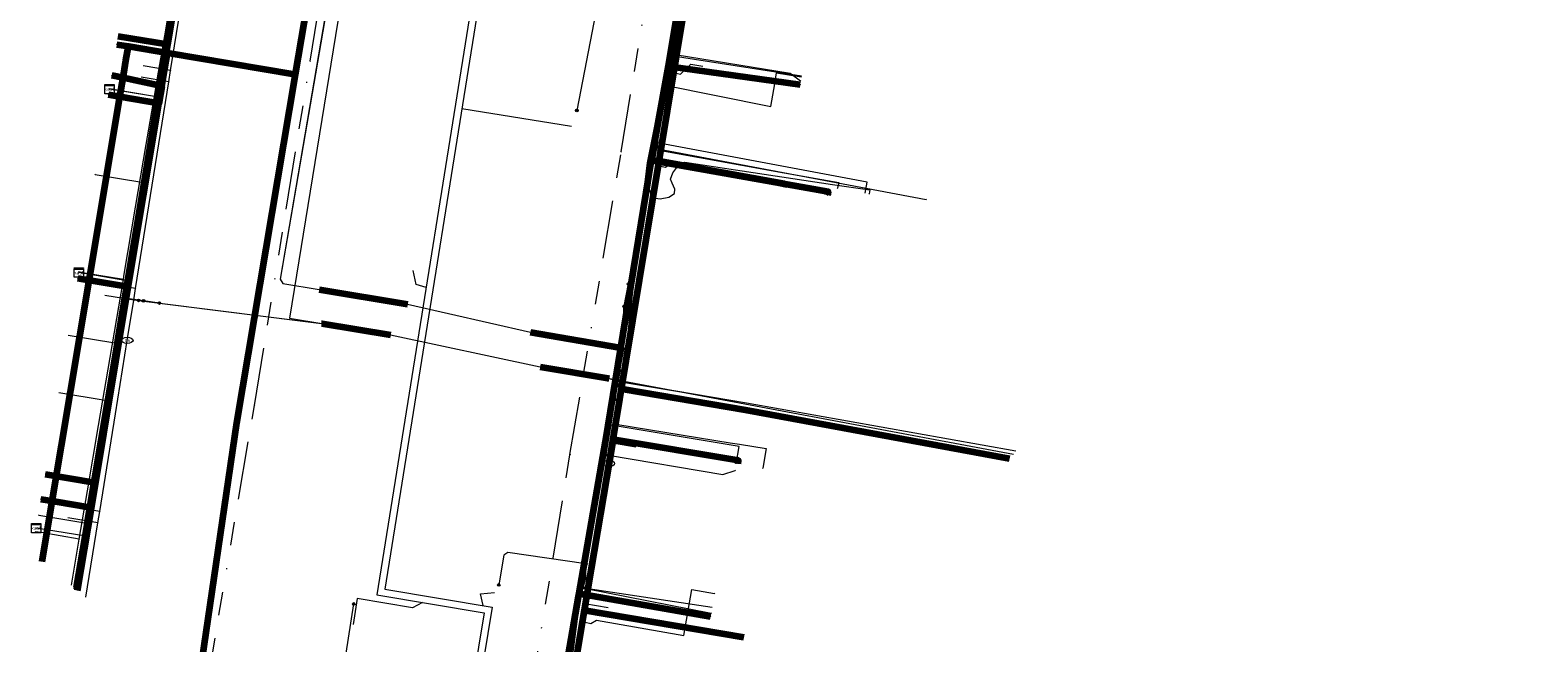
# Model space of a CAD drawing. Header units: metres. Extents: x 98902 to 136161, y 449037 to 499677.
# Tile 88 of 200: x 113532 to 113661, y 483051 to 483104. Entities that reach past the tile are written whole.
import ezdxf
from ezdxf.enums import TextEntityAlignment as Align
from ezdxf.lldxf.tags import DXFTag

# ---------------------------------------------------------------- set-up
doc = ezdxf.new("R2010")
doc.units = ezdxf.units.M
doc.linetypes.add('RI-OVERIG', pattern=[17, 5, -2, 2, -2, 0, -2, 2, -2])
for name, color, linetype, lineweight in [('B-WE-KL-DATA-G', 90, 'KL-DATA-N', 18), ('B-WE-KL-DATA_HULPSTUK-S', 90, 'Continuous', 25), ('B-WE-KL-DATA_KABELBED-G', 90, 'Continuous', 100), ('B-WE-KL-ET_LS-G', 190, 'KL-LS-N', 18), ('B-WE-KL-ET_LS_HULPSTUK-S', 190, 'Continuous', 25), ('B-WE-KL-ET_LS_MANTELBUIS-G', 190, 'Continuous', 100), ('B-WE-KL-ET_MS-G', 130, 'KL-MS-N', 18), ('B-WE-KL-ET_MS_MANTELBUIS-G', 130, 'Continuous', 100), ('B-WE-KL-GAS_LD-G', 50, 'KL-GAS-LD-N', 18), ('B-WE-KL-GAS_LD_HULPSTUK-S', 50, 'Continuous', 25), ('B-WE-KL-WATER-G', 170, 'KL-WATER-N', 18), ('B-WE-KL-WATER-S', 170, 'Continuous', 25), ('B-WE-KL-WATER_HULPSTUK-S', 170, 'Continuous', 25), ('B-WE-RI-VRIJVERVAL-G', 210, 'RI-OVERIG', 18), ('B-WE-RI-VRIJVERVAL_HULPSTUK-S', 210, 'Continuous', 25)]:
    doc.layers.add(name, color=color, linetype=linetype, lineweight=lineweight)
doc.styles.add('NLCS-ISO', font='NLCS-ISO.ttf')
doc.styles.get("Standard").update_dxf_attribs({"font": 'arial.ttf'})
tags = doc.linetypes.add('KL-DATA-N', pattern='A,4,-1,[101,NLCS.SHX,S=0.5,R=0,X=0,Y=0],-1,4,-1,["D",Standard,S=1,R=0,X=-0.25,Y=-0.5],-1.5', length=12.5).pattern_tags.tags
tags[18] = DXFTag(74, 10)
tags = doc.linetypes.add('KL-GAS-LD-N', pattern='A,4,-1,[69,NLCS.SHX,S=0.5,R=0,X=0,Y=0],-1,4,-1,["L",Standard,S=1,R=0,X=0.25,Y=-0.5],-2', length=13).pattern_tags.tags
tags[18] = DXFTag(74, 10)
tags = doc.linetypes.add('KL-LS-N', pattern='A,4,-1,[103,NLCS.SHX,S=0.75,R=0,X=0,Y=0],-1,4,-1,["L",Standard,S=1,R=0,X=0,Y=-0.5],-2', length=13).pattern_tags.tags
tags[18] = DXFTag(74, 10)
tags = doc.linetypes.add('KL-MS-N', pattern='A,4,-1,[103,NLCS.SHX,S=0.75,R=0,X=0,Y=0],-1,4,-1,["M",Standard,S=1,R=0,X=0,Y=-0.5],-2', length=13).pattern_tags.tags
tags[18] = DXFTag(74, 10)
doc.linetypes.add('KL-WATER-N', pattern='A,7,-0.5,[168,NLCS.SHX,S=0.75,R=0,X=0.75,Y=0],-2', length=9.5)

# ---------------------------------------------------------------- blocks, each defined once
blk = doc.blocks.new('SKL-WTB_HULP_OVERIG-SO')
at = {"color": 0, "linetype": 'ByBlock', "lineweight": 18}
for points in [[(-0.14, 0.14), (0.14, -0.14)], [(0.14, 0.14), (-0.14, -0.14)]]:
    blk.add_lwpolyline(points, dxfattribs=at)
at = {"color": 0, "linetype": 'ByBlock', "lineweight": 18, "style": 'NLCS-ISO', "flags": 1}
for tag, p in [('TYPE', (1.5, 0)), ('OMSCHRIJVING', (1.5, -3)), ('LABEL', (1.5, -1.5))]:
    blk.add_attdef(tag, p, '', height=1, dxfattribs=at)
blk = doc.blocks.new('SKL-WATER_BRANDKRAAN_BRANDPUT-SO')
at = {"color": 0, "linetype": 'ByBlock', "lineweight": 18}
blk.add_ellipse((0, 0), major_axis=(2.5, 0), ratio=0.54, dxfattribs=at)
at = {"color": 0, "linetype": 'ByBlock', "lineweight": 18, "style": 'NLCS-ISO'}
blk.add_text('bk', height=1.5, dxfattribs=at).set_placement((0.16, 0), align=Align.MIDDLE_CENTER)
blk = doc.blocks.new('SKL-WTB_HULP_KAST-SO')
at = {"color": 0, "linetype": 'ByBlock', "lineweight": 18}
for points in [[(-2, 2), (2, 2), (2, 1.68), (-2, 1.68)], [(-2, 1.52), (2, 1.52), (2, -2), (-2, -2)]]:
    blk.add_lwpolyline(points, close=True, dxfattribs=at)
at = {"color": 0, "linetype": 'ByBlock', "lineweight": 18, "style": 'NLCS-ISO'}
blk.add_text('kast', height=1.5, dxfattribs=at).set_placement((0, 0), align=Align.MIDDLE_CENTER)
at = {"color": 0, "linetype": 'ByBlock', "lineweight": 18, "style": 'NLCS-ISO', "flags": 1}
for tag, p in [('TYPE', (2.5, 0)), ('OMSCHRIJVING', (2.5, -3)), ('LABEL', (2.5, -1.5))]:
    blk.add_attdef(tag, p, '', height=1, dxfattribs=at)
blk = doc.blocks.new('SKL-WTB_HULP_MOF-SO')
at = {"linetype": 'ByBlock', "lineweight": 18}
h = blk.add_hatch(color=0, dxfattribs=at)
h.dxf.hatch_style = 1
h.paths.add_polyline_path([(-0.5625, 0, 1), (0.5625, 0, 1)])
at = {"color": 0, "linetype": 'ByBlock', "lineweight": 18}
blk.add_circle((0, 0), 0.5625, dxfattribs=at)
at = {"color": 0, "linetype": 'ByBlock', "lineweight": 18, "style": 'NLCS-ISO', "flags": 1}
for tag, p in [('TYPE', (1.5, 0)), ('OMSCHRIJVING', (1.5, -3)), ('LABEL', (1.5, -1.5))]:
    blk.add_attdef(tag, p, '', height=1, dxfattribs=at)
blk = doc.blocks.new('SRI-HULP_OVERIG-SO')
at = {"color": 0, "linetype": 'ByBlock', "lineweight": 18}
for points in [[(-0.14, 0.14), (0.14, -0.14)], [(0.14, 0.14), (-0.14, -0.14)]]:
    blk.add_lwpolyline(points, dxfattribs=at)
at = {"color": 0, "linetype": 'ByBlock', "lineweight": 18, "style": 'NLCS-ISO', "flags": 1}
for tag, p in [('TYPE', (1.5, 0)), ('OMSCHRIJVING', (1.5, -3)), ('LABEL', (1.5, -1.5))]:
    blk.add_attdef(tag, p, '', height=1, dxfattribs=at)

msp = doc.modelspace()

# ---------------------------------------------------------------- linework, layer by layer
at = {"layer": 'B-WE-KL-DATA-G', "flags": 128}
for points in [[(113535.49, 483055.98), (113536.44, 483061.53), (113541.2, 483090.06), (113544.75, 483111.66), (113544.95, 483113.19), (113545.55, 483113.66), (113549.4, 483113.28), (113549.71, 483115.83), (113556.15, 483154.74), (113556.91, 483157.96), (113557.64, 483158.28), (113564.2, 483156.37), (113565.15, 483156.5), (113565.3, 483157.27), (113566.3, 483163.06), (113567.24, 483167.86), (113568.82, 483177.21), (113571.01, 483186.37), (113575.09, 483200.14), (113581.28, 483218.98), (113581.15, 483219.69), (113580.14, 483220.4), (113567.91, 483226.71), (113567.78, 483227.32), (113570.17, 483232.32), (113570.59, 483233.11), (113580.71, 483254.89), (113584.47, 483259.02), (113587.04, 483261.97), (113606.58, 483283.49), (113609.02, 483286.26), (113630.08, 483309.54), (113632.57, 483311.54), (113633.4, 483312.5), (113636.4, 483315.96), (113638.08, 483318.23), (113642.14, 483322.92), (113643.87, 483324.65), (113647.08, 483324.18), (113649.59, 483324.36), (113667.63, 483344.53), (113668.37, 483345.83), (113670.1, 483347.81), (113670.49, 483349.54), (113674.04, 483353.34), (113676.56, 483355.32), (113679.67, 483356.3), (113680.83, 483356.83), (113685.26, 483361.33), (113704.52, 483381.09), (113707.24, 483383.93), (113717.84, 483394.74), (113719.22, 483396.2), (113721.66, 483398.75), (113725.28, 483402.47), (113725.71, 483403.23), (113725.92, 483404.18), (113706.13, 483423.4), (113687.19, 483441.76), (113678.04, 483450.61), (113669.18, 483459.44), (113668.39, 483459.99), (113655.76, 483466.36), (113655.14, 483466.9), (113654.64, 483467.32), (113655.26, 483468.56), (113659.23, 483476.77), (113658.82, 483477.96), (113655.69, 483479.53), (113655.02, 483479.8), (113649.58, 483483.54), (113649.24, 483484.03), (113648.87, 483484.47), (113639.3, 483489.55), (113600.78, 483508.81), (113581.04, 483518.7), (113579.76, 483520.42), (113579.42, 483521.38), (113580.2, 483523.01), (113586.56, 483530.36), (113601.95, 483547.56), (113618.42, 483566.01)], [(113535.74, 483055.78), (113537.27, 483064.99), (113543.55, 483102.63), (113545.79, 483116.08), (113547.57, 483115.79), (113549.98, 483115.4), (113551.74, 483125.68), (113554.06, 483139.26), (113555.13, 483145.48), (113557.29, 483158.12), (113523.79, 483168.31), (113520.53, 483169.3), (113513.74, 483171.38), (113506.54, 483173.57), (113505.58, 483173.5), (113503.73, 483172.98), (113502.91, 483172.33), (113502.53, 483171.94), (113500.92, 483169.21), (113499.88, 483167.46), (113499.18, 483166.27), (113498.47, 483165.07), (113497.79, 483163.92), (113497.2, 483162.93), (113493.98, 483157.49), (113492.65, 483155.24), (113485.85, 483159.27), (113480.13, 483149.32), (113478.28, 483145.94), (113475.3, 483140.5), (113472.34, 483135.09), (113467.48, 483126.21), (113462.97, 483116.85), (113462.6, 483115.96)], [(113614.45, 483151.56), (113614.37, 483151.27), (113611.72, 483141.77), (113608.11, 483142.53), (113598.69, 483145.2), (113565.09, 483155.68), (113564.91, 483155.74), (113564.87, 483155.75), (113559.65, 483157.38), (113557.29, 483158.12), (113555.13, 483145.48), (113554.06, 483139.26), (113551.74, 483125.68), (113549.98, 483115.4), (113547.57, 483115.79), (113545.79, 483116.08), (113543.55, 483102.63), (113537.27, 483064.99), (113535.74, 483055.78)], [(113620.02, 483139.31), (113620.1, 483139.6), (113617.86, 483140.33), (113613.8, 483141.37), (113611.72, 483141.77), (113608.11, 483142.53), (113598.69, 483145.2), (113597.65, 483145.4), (113596.68, 483145.32), (113595.63, 483144.91), (113594.87, 483144.23), (113594.24, 483143.26), (113594.05, 483142.86), (113593.74, 483141.04), (113591.41, 483127), (113588.23, 483107.82), (113587.89, 483105.75), (113585.72, 483092.6), (113581.78, 483068.69), (113579.32, 483053.98), (113577.35, 483042.18), (113576.71, 483038.32), (113577.01, 483038.27)], [(113573.84, 483024.42), (113574.5, 483028.67), (113575.7, 483036.06), (113576.42, 483040.78), (113576.45, 483040.96), (113577.97, 483048.77), (113578.78, 483054.16), (113580.1, 483061.89), (113581.46, 483069.94), (113583.23, 483080.31), (113583.82, 483084.88), (113585.3, 483094.25), (113585.41, 483095.39), (113585.82, 483096.8), (113585.91, 483097.12), (113586.59, 483101.72), (113587.48, 483107.82), (113587.58, 483108.31), (113588.57, 483113.2), (113588.81, 483114.77), (113589.61, 483120.02), (113589.91, 483122.03), (113590.34, 483124.86), (113590.91, 483128.73)], [(113547.61, 483116.09), (113547.57, 483115.79), (113545.79, 483116.08), (113543.55, 483102.63), (113537.27, 483064.99), (113533.03, 483065.7), (113533.03, 483065.7)], [(113547.61, 483116.09), (113547.57, 483115.79), (113545.79, 483116.08), (113543.55, 483102.63), (113537.27, 483064.99), (113533.03, 483065.7), (113533.03, 483065.7)], [(113547.61, 483116.09), (113547.57, 483115.79), (113545.79, 483116.08), (113543.55, 483102.63), (113537.27, 483064.99), (113533.03, 483065.7), (113533.03, 483065.7)], [(113535.74, 483055.78), (113537.27, 483064.99), (113543.55, 483102.63), (113545.79, 483116.08), (113547.57, 483115.79), (113547.61, 483116.09)], [(113547.61, 483116.09), (113547.57, 483115.79), (113545.79, 483116.08), (113543.55, 483102.63), (113537.27, 483064.99), (113535.74, 483055.78)], [(113547.61, 483116.09), (113547.57, 483115.79), (113545.79, 483116.08), (113543.55, 483102.63), (113537.27, 483064.99), (113535.74, 483055.78)], [(113547.61, 483116.09), (113547.57, 483115.79), (113545.79, 483116.08), (113543.55, 483102.63), (113537.27, 483064.99), (113535.74, 483055.78)], [(113547.61, 483116.09), (113547.57, 483115.79), (113545.79, 483116.08), (113543.55, 483102.63), (113537.27, 483064.99), (113535.74, 483055.78)], [(113547.61, 483116.09), (113547.57, 483115.79), (113545.79, 483116.08), (113543.55, 483102.63), (113537.27, 483064.99), (113535.74, 483055.78)], [(113547.61, 483116.09), (113547.57, 483115.79), (113545.79, 483116.08), (113543.55, 483102.63), (113537.27, 483064.99), (113535.74, 483055.78)], [(113547.61, 483116.09), (113547.57, 483115.79), (113545.79, 483116.08), (113543.55, 483102.63), (113537.27, 483064.99), (113535.74, 483055.78)], [(113547.61, 483116.09), (113547.57, 483115.79), (113545.79, 483116.08), (113543.55, 483102.63), (113537.27, 483064.99), (113535.74, 483055.78)], [(113547.61, 483116.09), (113547.57, 483115.79), (113545.79, 483116.08), (113543.55, 483102.63), (113537.27, 483064.99), (113535.74, 483055.78)], [(113547.61, 483116.09), (113547.57, 483115.79), (113545.79, 483116.08), (113543.55, 483102.63), (113539.3, 483103.33)], [(113547.61, 483116.09), (113547.57, 483115.79), (113545.79, 483116.08), (113543.55, 483102.63), (113539.3, 483103.33)], [(113547.61, 483116.09), (113547.57, 483115.79), (113545.79, 483116.08), (113543.55, 483102.63), (113539.3, 483103.33)], [(113547.61, 483116.09), (113547.57, 483115.79), (113545.79, 483116.08), (113543.55, 483102.63), (113539.3, 483103.33)], [(113547.61, 483116.09), (113547.57, 483115.79), (113545.79, 483116.08), (113543.55, 483102.63), (113539.3, 483103.33)], [(113547.61, 483116.09), (113547.57, 483115.79), (113545.79, 483116.08), (113543.55, 483102.63), (113539.3, 483103.33)], [(113547.61, 483116.09), (113547.57, 483115.79), (113545.79, 483116.08), (113543.55, 483102.63), (113539.3, 483103.33)], [(113547.61, 483116.09), (113547.57, 483115.79), (113545.79, 483116.08), (113543.55, 483102.63), (113539.3, 483103.33)], [(113586.59, 483101.72), (113587.48, 483107.82), (113587.58, 483108.31)], [(113535.49, 483055.98), (113536.44, 483061.53), (113536.48, 483061.79), (113536.54, 483062.15), (113538.16, 483071.85), (113538.2, 483072.05), (113538.22, 483072.18), (113538.25, 483072.34), (113539.02, 483076.98), (113539.06, 483077.24), (113541.2, 483090.06), (113541.29, 483090.55), (113541.33, 483090.8), (113541.37, 483091.05), (113543.64, 483104.91), (113543.66, 483104.99), (113543.66, 483105.01), (113544.01, 483107.13)], [(113541.37, 483091.05), (113543.64, 483104.91)], [(113535.74, 483055.78), (113537.27, 483064.99), (113543.55, 483102.63), (113539.3, 483103.33)], [(113535.74, 483055.78), (113537.27, 483064.99), (113543.55, 483102.63), (113539.3, 483103.33)], [(113535.74, 483055.78), (113537.27, 483064.99), (113543.55, 483102.63), (113539.3, 483103.33)], [(113535.74, 483055.78), (113537.27, 483064.99), (113543.55, 483102.63), (113539.3, 483103.33)], [(113535.74, 483055.78), (113537.27, 483064.99), (113543.55, 483102.63), (113539.3, 483103.33)], [(113535.74, 483055.78), (113537.27, 483064.99), (113543.55, 483102.63), (113539.3, 483103.33)], [(113535.74, 483055.78), (113537.27, 483064.99), (113543.55, 483102.63), (113539.3, 483103.33)], [(113535.74, 483055.78), (113537.27, 483064.99), (113543.55, 483102.63), (113539.3, 483103.33)], [(113535.74, 483055.78), (113537.27, 483064.99), (113543.55, 483102.63), (113539.3, 483103.33)], [(113535.74, 483055.78), (113537.27, 483064.99), (113543.55, 483102.63), (113539.3, 483103.33)], [(113535.74, 483055.78), (113537.27, 483064.99), (113543.55, 483102.63), (113539.3, 483103.33)], [(113535.74, 483055.78), (113537.27, 483064.99), (113543.55, 483102.63), (113539.3, 483103.33)], [(113535.74, 483055.78), (113537.27, 483064.99), (113543.55, 483102.63), (113539.3, 483103.33)], [(113535.74, 483055.78), (113537.27, 483064.99), (113543.55, 483102.63), (113539.3, 483103.33)], [(113535.74, 483055.78), (113537.27, 483064.99), (113543.55, 483102.63), (113539.3, 483103.33)], [(113535.74, 483055.78), (113537.27, 483064.99), (113543.55, 483102.63), (113539.3, 483103.33)], [(113585.82, 483096.8), (113585.91, 483097.12), (113586.59, 483101.72)], [(113586.59, 483101.72), (113597.97, 483099.94)], [(113585.3, 483094.25), (113585.41, 483095.39), (113585.82, 483096.8)], [(113581.46, 483069.94), (113583.23, 483080.31), (113583.82, 483084.88), (113585.3, 483094.25)], [(113603.45, 483089.85), (113603.63, 483090.79), (113585.3, 483094.25)], [(113537.3, 483091.5), (113537.32, 483091.45)], [(113537.32, 483091.45), (113541.33, 483090.8)], [(113577.01, 483038.27), (113576.71, 483038.32), (113577.35, 483042.18), (113579.32, 483053.98), (113581.78, 483068.69), (113585.72, 483092.6), (113596.48, 483090.67), (113596.43, 483090.37), (113596.42, 483090.37)], [(113539.06, 483077.24), (113541.2, 483090.06), (113541.29, 483090.55)], [(113541.29, 483090.55), (113541.33, 483090.8)], [(113541.33, 483090.8), (113541.37, 483091.05)], [(113535.02, 483077.64), (113539.02, 483076.98)], [(113539.02, 483076.98), (113539.06, 483077.24)], [(113538.25, 483072.34), (113539.02, 483076.98)], [(113534.2, 483072.71), (113538.2, 483072.05)], [(113538.16, 483071.85), (113538.2, 483072.05)], [(113538.2, 483072.05), (113538.22, 483072.18)], [(113538.22, 483072.18), (113538.25, 483072.34)], [(113536.54, 483062.15), (113538.16, 483071.85)], [(113580.1, 483061.89), (113581.46, 483069.94)], [(113592.38, 483066.6), (113592.63, 483068.07), (113581.46, 483069.94)], [(113592.53, 483066.58), (113592.58, 483066.88), (113581.78, 483068.69), (113579.32, 483053.98), (113577.35, 483042.18), (113576.71, 483038.32), (113577.01, 483038.27)], [(113535.74, 483055.78), (113537.27, 483064.99), (113533.03, 483065.7), (113533.03, 483065.7)], [(113532.45, 483062.2), (113532.5, 483062.19)], [(113532.5, 483062.19), (113536.44, 483061.53)], [(113536.44, 483061.53), (113536.48, 483061.79)], [(113536.48, 483061.79), (113536.54, 483062.15)], [(113579.09, 483055.96), (113580.1, 483061.89)], [(113578.78, 483054.16), (113579.09, 483055.96)], [(113579.09, 483055.96), (113590.3, 483054.27)], [(113577.01, 483038.27), (113576.71, 483038.32), (113577.35, 483042.18), (113579.32, 483053.98), (113593.03, 483051.68), (113593.03, 483051.68)], [(113577.35, 483045.6), (113577.97, 483048.77), (113578.78, 483054.16)]]:
    msp.add_lwpolyline(points, dxfattribs=at)
at = {"layer": 'B-WE-KL-DATA_KABELBED-G', "flags": 128}
for points in [[(113584.64, 483089.92), (113585.05, 483092.4), (113585.1, 483092.69), (113585.42, 483094.44), (113586.27, 483099.2), (113586.56, 483100.78), (113589.97, 483121.33), (113590.02, 483121.63), (113592.26, 483135.17), (113592.95, 483138.79), (113592.99, 483138.99)], [(113554.53, 483100.07), (113555.79, 483107.54), (113557.76, 483117.34)], [(113547.57, 483115.79), (113545.79, 483116.08), (113543.55, 483102.63)], [(113587.89, 483105.75), (113585.72, 483092.6)], [(113543.55, 483102.63), (113539.3, 483103.33)], [(113536.82, 483082.36), (113536.82, 483082.36), (113539.45, 483098.14), (113539.72, 483099.77), (113539.97, 483101.25), (113540.18, 483102.48)], [(113543.55, 483102.63), (113537.27, 483064.99)], [(113539.2, 483102.64), (113540.18, 483102.48)], [(113540.17, 483081.8), (113542.8, 483097.56), (113543.05, 483099.04), (113543.31, 483100.6), (113543.53, 483101.92)], [(113540.18, 483102.48), (113543.53, 483101.92)], [(113543.53, 483101.92), (113554.42, 483100.09), (113554.53, 483100.07)], [(113586.27, 483099.2), (113586.56, 483100.78), (113597.85, 483099.2)], [(113543.05, 483099.04), (113539.72, 483099.77), (113538.75, 483099.98)], [(113546.15, 483047.21), (113549.48, 483070.11), (113554.53, 483100.07)], [(113543.05, 483099.04), (113542.8, 483097.56), (113539.45, 483098.14), (113538.47, 483098.31)], [(113585.42, 483094.44), (113585.1, 483092.69), (113600.26, 483089.99), (113600.21, 483089.69)], [(113585.72, 483092.6), (113581.78, 483068.69)], [(113596.43, 483090.37), (113596.48, 483090.67), (113585.72, 483092.6)], [(113596.42, 483090.37), (113596.43, 483090.37)], [(113573.48, 483024.72), (113573.53, 483025.03), (113575.26, 483034.49), (113575.96, 483038.53), (113576.06, 483039.13), (113578.83, 483055.16), (113578.88, 483055.46), (113581.14, 483068.49), (113584.64, 483089.92)], [(113536.82, 483082.36), (113536.82, 483082.36), (113535.84, 483082.52)], [(113533.65, 483063.37), (113533.65, 483063.37), (113536.82, 483082.36)], [(113540.17, 483081.8), (113539.8, 483081.86), (113537.22, 483082.29), (113536.82, 483082.36)], [(113537.01, 483062.81), (113540.17, 483081.8)], [(113581.78, 483068.69), (113579.32, 483053.98)], [(113592.53, 483066.58), (113592.58, 483066.88), (113581.78, 483068.69)], [(113533.03, 483065.7), (113533.03, 483065.7)], [(113533.03, 483065.7), (113537.27, 483064.99)], [(113537.27, 483064.99), (113535.74, 483055.78)], [(113533.65, 483063.37), (113532.67, 483063.54)], [(113532.79, 483058.2), (113533.65, 483063.37)], [(113537.01, 483062.81), (113536.81, 483062.85), (113533.95, 483063.32), (113533.65, 483063.37), (113533.65, 483063.37)], [(113535.82, 483055.7), (113537.01, 483062.81)], [(113578.83, 483055.16), (113578.88, 483055.46), (113590.17, 483053.48)], [(113579.32, 483053.98), (113577.35, 483042.18)], [(113593.03, 483051.68), (113579.32, 483053.98)], [(113593.03, 483051.68), (113593.03, 483051.68)]]:
    msp.add_lwpolyline(points, dxfattribs=at)
at = {"layer": 'B-WE-KL-ET_LS-G', "flags": 128}
for points in [[(113553.81, 483240.97), (113556.65, 483239.46), (113556.73, 483239.31), (113556.74, 483239.13), (113556.58, 483238.81), (113556.48, 483238.6), (113554.8, 483234.99), (113554.57, 483234.51), (113554.56, 483234.38), (113554.62, 483234.28), (113554.75, 483234.2), (113565.95, 483227.82), (113570.23, 483225.56), (113575.42, 483222.82), (113581.59, 483219.51), (113581.89, 483218.88), (113581.23, 483216.99), (113579.37, 483211.6), (113575.38, 483199.51), (113574.76, 483197.71), (113573.01, 483191.52), (113572.29, 483188.71), (113567.48, 483167.42), (113566.75, 483164.14), (113565.23, 483155.25), (113564.43, 483148.88), (113559.44, 483119.1), (113558.7, 483114.76), (113558.03, 483110.82), (113557.47, 483107.29), (113553.2, 483082.45), (113553.45, 483082.09), (113556.56, 483081.58), (113564.15, 483080.31), (113574.72, 483077.92), (113582.34, 483076.59), (113582.66, 483076.3), (113582.19, 483073.69), (113582.23, 483073.29), (113582.38, 483073.07), (113582.71, 483073.01), (113593.16, 483071.24), (113615.85, 483067.04)], [(113566.99, 483168.74), (113567.14, 483167.99), (113567.48, 483167.42), (113567.14, 483165.86), (113566.76, 483164.14), (113565.24, 483155.25), (113564.44, 483148.88), (113559.45, 483119.1), (113558.71, 483114.76), (113558.04, 483110.82), (113553.2, 483082.45), (113553.45, 483082.09), (113556.57, 483081.58), (113564.16, 483080.31), (113574.72, 483077.92), (113582.34, 483076.59), (113582.66, 483076.3), (113582.19, 483073.69), (113582.23, 483073.29), (113582.38, 483073.07), (113582.71, 483073.01), (113593.16, 483071.24), (113615.85, 483067.04)], [(113540.08, 483081.11), (113540.08, 483080.97), (113540.3, 483082.29), (113542.95, 483098.07), (113543.62, 483102.06), (113543.89, 483103.67), (113543.95, 483104), (113544.19, 483105.46), (113544.24, 483105.78), (113544.25, 483105.81), (113544.27, 483105.95), (113544.54, 483107.57), (113544.54, 483107.58), (113544.6, 483107.89), (113544.65, 483108.22), (113544.65, 483108.23), (113544.68, 483108.38), (113544.82, 483109.19), (113544.85, 483109.4), (113549.85, 483114.65), (113550.61, 483119.07), (113550.96, 483120.54), (113551.04, 483121.03), (113551.64, 483124.48), (113552.7, 483130.69), (113553.01, 483132.48), (113553.12, 483133.12), (113553.18, 483133.44), (113553.18, 483133.45), (113553.43, 483134.9), (113553.45, 483135.06), (113553.79, 483137.01), (113553.85, 483137.34), (113554.01, 483138.31), (113554.35, 483140.25), (113554.93, 483143.69), (113554.97, 483143.89), (113554.98, 483143.97), (113555.97, 483149.8), (113556.05, 483150.3), (113556.47, 483153.36), (113556.66, 483153.59), (113557.06, 483153.68), (113568.47, 483151.72), (113576.15, 483150.41), (113577.39, 483150.23), (113578.31, 483150.67), (113579.18, 483150.82), (113580.26, 483150.74)], [(113579.98, 483149.4), (113580.12, 483150.35), (113582.89, 483149.95), (113581.38, 483141.37), (113585.29, 483140.81), (113583.11, 483127.49), (113582.98, 483126.68), (113581.28, 483116.26), (113571.89, 483116.41), (113562.2, 483055.83), (113571.43, 483054.28), (113567.38, 483029.73)], [(113580.55, 483149.31), (113580.61, 483149.67), (113582.19, 483149.44), (113580.68, 483140.87), (113584.59, 483140.3), (113580.77, 483116.87), (113571.38, 483117.02), (113561.52, 483055.34), (113570.74, 483053.79), (113566.85, 483030.17)], [(113583.12, 483082.05), (113584.28, 483087.76), (113584.58, 483089.23), (113585.33, 483093.61), (113585.47, 483094.44), (113586.56, 483100.79), (113586.88, 483101.85), (113587.05, 483102.43), (113587.29, 483105.22), (113588.67, 483112.72), (113588.74, 483113.4), (113588.85, 483114.5), (113589.98, 483121.44), (113590.18, 483122.51), (113590.28, 483123.02), (113590.29, 483123.03), (113590.5, 483124.57), (113590.5, 483124.58), (113590.51, 483124.59), (113590.52, 483124.62), (113592.63, 483133.15), (113592.63, 483133.16), (113594.27, 483142.94), (113594.99, 483143.78), (113597.28, 483145.38), (113595.73, 483146.35), (113587.85, 483147.66), (113586.43, 483147.9), (113585.19, 483148.1)], [(113587.29, 483105.22), (113580.81, 483105.85), (113580.32, 483105.41), (113578.69, 483096.97), (113578.68, 483096.96)], [(113586.88, 483101.85), (113587.12, 483101.77), (113597, 483100.16), (113597.9, 483099.5)], [(113542.95, 483098.07), (113542.79, 483098.09), (113538.55, 483098.8)], [(113568.81, 483097.13), (113578.22, 483095.62)], [(113585.47, 483094.44), (113585.64, 483093.66), (113608.68, 483089.3)], [(113585.33, 483093.61), (113585.58, 483093.57), (113596.49, 483091.61), (113601.17, 483090.77), (113601.08, 483090.28)], [(113540.3, 483082.29), (113540.05, 483082.33), (113535.92, 483083.03)], [(113565.74, 483081.75), (113564.9, 483081.99), (113564.63, 483083.21)], [(113541.47, 483080.6), (113541.47, 483080.59), (113541.46, 483080.59), (113540.24, 483080.77), (113540.09, 483081.11), (113540.08, 483081.11)], [(113582.74, 483080.13), (113583.12, 483082.05)], [(113539.86, 483079.72), (113540.04, 483080.8), (113541.06, 483080.64)], [(113541.06, 483080.64), (113542.88, 483080.41), (113556.77, 483078.66), (113562.69, 483077.68), (113575.54, 483074.92), (113581.45, 483073.93), (113582.22, 483073.7), (113582.81, 483073.6), (113593.26, 483071.84), (113616.39, 483067.7)], [(113542.84, 483080.41), (113541.48, 483080.59), (113541.47, 483080.59), (113541.47, 483080.6)], [(113542.84, 483080.41), (113556.77, 483078.66), (113562.69, 483077.68), (113575.54, 483074.92), (113581.45, 483073.93), (113582.22, 483073.7), (113584.46, 483073.32), (113593.26, 483071.84), (113616.39, 483067.7)], [(113582.69, 483076.46), (113582.73, 483080.12), (113582.74, 483080.13)], [(113535.83, 483055.7), (113536.6, 483060.35), (113538.33, 483070.75), (113539.86, 483079.72)], [(113582.38, 483074.58), (113582.69, 483076.46)], [(113581.96, 483072.11), (113582.13, 483073.13), (113582.26, 483073.36), (113582.39, 483073.46), (113582.57, 483073.54), (113582.81, 483073.59), (113593.26, 483071.84), (113616.39, 483067.7)], [(113582.38, 483074.58), (113582.23, 483073.7), (113582.81, 483073.6), (113593.26, 483071.84), (113616.39, 483067.7)], [(113573.96, 483025.74), (113574.21, 483026.4), (113575.69, 483035.03), (113576.04, 483037.06), (113577.77, 483046.52), (113577.89, 483047.18), (113578.05, 483048.03), (113578.97, 483055.03), (113579.23, 483055.95), (113579.45, 483056.76), (113579.46, 483057.99), (113581.1, 483067), (113581.16, 483067.38), (113581.34, 483068.47), (113581.96, 483072.11)], [(113581.16, 483067.38), (113581.41, 483067.33), (113591.21, 483065.68), (113592.28, 483066.01)], [(113536.6, 483060.35), (113536.36, 483060.39), (113532.26, 483061.07)], [(113579.46, 483057.99), (113572.76, 483058.97), (113572.43, 483058.75), (113571.99, 483056.19), (113571.98, 483056.18)], [(113570.65, 483054.41), (113570.41, 483055.41), (113571.62, 483055.53)], [(113579.23, 483055.95), (113579.46, 483055.88), (113590.22, 483053.77)], [(113548.22, 483045.51), (113557.47, 483044.22), (113557.97, 483044.42), (113559.53, 483054.55)], [(113565.44, 483054.68), (113564.58, 483054.22), (113559.83, 483055.02), (113559.49, 483052.79)]]:
    msp.add_lwpolyline(points, dxfattribs=at)
at = {"layer": 'B-WE-KL-ET_LS_MANTELBUIS-G', "flags": 128}
for points in [[(113556.56, 483081.57), (113564.15, 483080.31)], [(113556.77, 483078.66), (113556.78, 483078.66), (113562.69, 483077.68)], [(113556.77, 483078.66), (113556.78, 483078.66), (113562.69, 483077.68)], [(113574.72, 483077.91), (113582.34, 483076.59)], [(113575.54, 483074.92), (113581.35, 483073.95), (113581.45, 483073.93)], [(113575.54, 483074.92), (113581.35, 483073.95), (113581.45, 483073.93)], [(113582.71, 483073), (113593.16, 483071.24), (113615.85, 483067.04)]]:
    msp.add_lwpolyline(points, dxfattribs=at)
at = {"layer": 'B-WE-KL-ET_MS-G', "flags": 128}
msp.add_lwpolyline([(113565.2, 483146.27), (113560.63, 483118.9), (113558.58, 483107.14), (113554.02, 483079.12), (113556.78, 483078.66), (113562.7, 483077.68), (113575.54, 483074.92), (113581.35, 483073.95), (113616.17, 483067.43)], dxfattribs=at)
at = {"layer": 'B-WE-KL-ET_MS_MANTELBUIS-G', "flags": 128}
for points in [[(113556.77, 483078.66), (113556.78, 483078.66), (113562.69, 483077.68)], [(113575.54, 483074.92), (113581.35, 483073.95), (113581.45, 483073.93)]]:
    msp.add_lwpolyline(points, dxfattribs=at)
at = {"layer": 'B-WE-KL-GAS_LD-G', "flags": 128}
for points in [[(113574.37, 483023.99), (113574.43, 483024.35), (113574.5, 483024.77), (113575.79, 483032.13), (113577.33, 483040.86), (113577.47, 483041.68), (113578.55, 483047.98), (113578.79, 483049.43), (113579.4, 483052.97), (113582.02, 483068.35), (113582.21, 483069.98), (113584.51, 483090.3), (113584.76, 483092.47), (113585.02, 483093.75), (113586.1, 483099.15), (113589.29, 483115.01), (113589.44, 483115.78), (113590.34, 483120.25), (113590.63, 483121.68), (113593.26, 483134.76)], [(113535.29, 483056.15), (113535.96, 483060.13), (113536.67, 483064.27), (113537.62, 483069.9), (113538.78, 483076.74), (113539.75, 483082.44), (113539.8, 483082.73), (113540.8, 483088.65), (113541.72, 483094.04), (113542.42, 483098.17), (113542.66, 483099.59), (113543.3, 483103.38), (113543.83, 483106.47), (113544.34, 483109.49), (113545.2, 483114.58), (113555.17, 483112.96)], [(113586.1, 483099.15), (113595.35, 483097.29), (113595.68, 483099.26), (113595.84, 483100.2), (113597.96, 483099.84)], [(113539.04, 483098.73), (113538.55, 483098.81)], [(113542.42, 483098.17), (113539.04, 483098.73)], [(113584.51, 483090.3), (113584.91, 483090.2), (113585.03, 483089.77), (113585.23, 483089.46), (113585.85, 483089.36), (113586.59, 483089.52), (113587.07, 483089.83), (113587.1, 483090.2), (113586.87, 483090.71), (113586.72, 483091.05), (113586.93, 483091.61), (113587.52, 483092.41), (113587.95, 483092.52), (113600.63, 483090.61), (113603.85, 483090.13), (113603.79, 483089.79)], [(113536.42, 483082.99), (113535.93, 483083.08)], [(113539.75, 483082.44), (113536.42, 483082.99)], [(113582.21, 483069.98), (113591.86, 483068.41), (113592.66, 483068.28), (113594.94, 483067.9), (113594.66, 483066.22)], [(113532.7, 483060.68), (113532.21, 483060.76)], [(113535.96, 483060.13), (113532.7, 483060.68)], [(113579.4, 483052.97), (113579.9, 483052.88), (113580.39, 483053.15), (113587.87, 483051.84), (113588.56, 483055.79), (113590.51, 483055.46)]]:
    msp.add_lwpolyline(points, dxfattribs=at)
at = {"layer": 'B-WE-KL-WATER-G', "flags": 128}
for points in [[(113581.33, 483066.03), (113581.43, 483066.62), (113581.73, 483068.4), (113585.72, 483092.2), (113587.06, 483100.19), (113589.37, 483114), (113589.44, 483114.4), (113590.55, 483121.13), (113592.82, 483134.88), (113592.86, 483135.08), (113594.43, 483143.94), (113596.48, 483155.47), (113596.44, 483159.54), (113596.88, 483161.9), (113599.33, 483170.22), (113599.55, 483171.2), (113601.49, 483180.08), (113603.92, 483191.14), (113604.09, 483191.92), (113608, 483204.44), (113608.15, 483204.92), (113611.39, 483215.44), (113611.68, 483216.4), (113616.75, 483229.08), (113616.98, 483229.41), (113620.57, 483234.57), (113622.62, 483239.13), (113622.83, 483239.59), (113627.42, 483250.34), (113627.64, 483251.02), (113629.42, 483256.45), (113630.56, 483264.79), (113631.41, 483265.62)], [(113536.54, 483055.12), (113537.56, 483061.51), (113537.72, 483062.49), (113539.07, 483070.89), (113540.08, 483077.2), (113540.64, 483080.66), (113540.79, 483081.65), (113543.65, 483099.42), (113543.8, 483100.41), (113545.65, 483111.91), (113549.58, 483115.7), (113550.12, 483118.96), (113551.18, 483125.37), (113551.38, 483126.53), (113552.08, 483130.59), (113552.25, 483131.58), (113552.91, 483135.32), (113553.69, 483139.85), (113553.95, 483141.33), (113554.64, 483145.27), (113555.68, 483151.27), (113555.71, 483151.47), (113555.5, 483152.52), (113555.88, 483153.67)], [(113543.8, 483100.41), (113541.45, 483100.8)], [(113587.06, 483100.19), (113587.6, 483100.07), (113588.48, 483100.95), (113589.51, 483100.78)], [(113543.65, 483099.42), (113541.28, 483099.82)], [(113585.72, 483092.2), (113586.3, 483092.1), (113586.98, 483092.57), (113588.28, 483092.35)], [(113540.79, 483081.65), (113538.33, 483082.06)], [(113540.64, 483080.66), (113538.17, 483081.07)], [(113581.73, 483068.4), (113583.74, 483068.06)], [(113581.33, 483066.03), (113580.59, 483061.64), (113579.37, 483054.58), (113578.18, 483047.74), (113575.85, 483034.4), (113575.75, 483033.6), (113575.57, 483032.21), (113574.44, 483023.93)], [(113537.56, 483061.51), (113534.98, 483061.94)], [(113537.72, 483062.49), (113535.15, 483062.92)], [(113579.37, 483054.58), (113581.37, 483054.23)]]:
    msp.add_lwpolyline(points, dxfattribs=at)
at = {"layer": 'B-WE-RI-VRIJVERVAL-G', "flags": 128}
for points in [[(113555.8, 483101.2), (113560.6, 483130.7)], [(113582.5, 483093.4), (113587.3, 483122.85)], [(113551, 483071.6), (113555.8, 483101.2)], [(113578.1, 483067.4), (113582.5, 483093.4)], [(113546.79, 483046.68), (113551, 483071.6)], [(113573.9, 483041.6), (113578.1, 483067.4)]]:
    msp.add_lwpolyline(points, dxfattribs=at)

# ---------------------------------------------------------------- block references
at = {"layer": 'B-WE-KL-DATA_HULPSTUK-S', "xscale": 0.2, "yscale": 0.2, "zscale": 0.2}
for name, p in [('SKL-WTB_HULP_OVERIG-SO', (113539.2, 483102.64)), ('SKL-WTB_HULP_OVERIG-SO', (113540.18, 483102.48)), ('SKL-WTB_HULP_OVERIG-SO', (113540.18, 483102.48)), ('SKL-WTB_HULP_OVERIG-SO', (113540.18, 483102.48)), ('SKL-WTB_HULP_OVERIG-SO', (113543.53, 483101.92)), ('SKL-WTB_HULP_OVERIG-SO', (113543.53, 483101.92)), ('SKL-WTB_HULP_OVERIG-SO', (113543.53, 483101.92)), ('SKL-WTB_HULP_OVERIG-SO', (113538.75, 483099.98)), ('SKL-WTB_HULP_OVERIG-SO', (113554.53, 483100.07)), ('SKL-WTB_HULP_OVERIG-SO', (113554.53, 483100.07)), ('SKL-WTB_HULP_OVERIG-SO', (113554.53, 483100.07)), ('SKL-WTB_HULP_MOF-SO', (113586.27, 483099.2)), ('SKL-WTB_HULP_OVERIG-SO', (113586.27, 483099.2)), ('SKL-WTB_HULP_OVERIG-SO', (113597.85, 483099.2)), ('SKL-WTB_HULP_OVERIG-SO', (113538.47, 483098.31)), ('SKL-WTB_HULP_MOF-SO', (113543.05, 483099.04)), ('SKL-WTB_HULP_OVERIG-SO', (113543.05, 483099.04)), ('SKL-WTB_HULP_OVERIG-SO', (113543.05, 483099.04)), ('SKL-WTB_HULP_OVERIG-SO', (113585.82, 483096.8)), ('SKL-WTB_HULP_MOF-SO', (113585.42, 483094.44)), ('SKL-WTB_HULP_OVERIG-SO', (113585.42, 483094.44)), ('SKL-WTB_HULP_OVERIG-SO', (113541.29, 483090.55)), ('SKL-WTB_HULP_OVERIG-SO', (113541.33, 483090.8)), ('SKL-WTB_HULP_OVERIG-SO', (113541.37, 483091.05)), ('SKL-WTB_HULP_OVERIG-SO', (113584.64, 483089.92)), ('SKL-WTB_HULP_OVERIG-SO', (113584.64, 483089.92)), ('SKL-WTB_HULP_OVERIG-SO', (113600.21, 483089.69)), ('SKL-WTB_HULP_OVERIG-SO', (113535.84, 483082.52)), ('SKL-WTB_HULP_OVERIG-SO', (113536.82, 483082.36)), ('SKL-WTB_HULP_OVERIG-SO', (113536.82, 483082.36)), ('SKL-WTB_HULP_OVERIG-SO', (113536.82, 483082.36)), ('SKL-WTB_HULP_OVERIG-SO', (113536.82, 483082.36)), ('SKL-WTB_HULP_OVERIG-SO', (113540.17, 483081.8)), ('SKL-WTB_HULP_OVERIG-SO', (113540.17, 483081.8)), ('SKL-WTB_HULP_OVERIG-SO', (113540.17, 483081.8)), ('SKL-WTB_HULP_OVERIG-SO', (113539.06, 483077.23)), ('SKL-WTB_HULP_OVERIG-SO', (113539.02, 483076.98)), ('SKL-WTB_HULP_OVERIG-SO', (113538.2, 483072.05)), ('SKL-WTB_HULP_OVERIG-SO', (113538.22, 483072.18)), ('SKL-WTB_HULP_OVERIG-SO', (113538.25, 483072.34)), ('SKL-WTB_HULP_OVERIG-SO', (113538.16, 483071.85)), ('SKL-WTB_HULP_OVERIG-SO', (113532.67, 483063.54)), ('SKL-WTB_HULP_OVERIG-SO', (113533.65, 483063.37)), ('SKL-WTB_HULP_OVERIG-SO', (113533.65, 483063.37)), ('SKL-WTB_HULP_OVERIG-SO', (113533.65, 483063.37)), ('SKL-WTB_HULP_OVERIG-SO', (113533.65, 483063.37)), ('SKL-WTB_HULP_OVERIG-SO', (113536.48, 483061.79)), ('SKL-WTB_HULP_OVERIG-SO', (113536.54, 483062.15)), ('SKL-WTB_HULP_OVERIG-SO', (113537.01, 483062.81)), ('SKL-WTB_HULP_OVERIG-SO', (113537.01, 483062.81)), ('SKL-WTB_HULP_OVERIG-SO', (113537.01, 483062.81)), ('SKL-WTB_HULP_OVERIG-SO', (113580.1, 483061.89)), ('SKL-WTB_HULP_OVERIG-SO', (113536.44, 483061.53)), ('SKL-WTB_HULP_MOF-SO', (113578.83, 483055.16)), ('SKL-WTB_HULP_OVERIG-SO', (113578.83, 483055.16)), ('SKL-WTB_HULP_OVERIG-SO', (113590.17, 483053.48))]:
    msp.add_blockref(name, p, dxfattribs=at)
at = {"layer": 'B-WE-KL-ET_LS_HULPSTUK-S', "xscale": 0.2, "yscale": 0.2, "zscale": 0.2}
for name, p in [('SKL-WTB_HULP_MOF-SO', (113586.88, 483101.85)), ('SKL-WTB_HULP_OVERIG-SO', (113597.9, 483099.5)), ('SKL-WTB_HULP_KAST-SO', (113538.55, 483098.8)), ('SKL-WTB_HULP_OVERIG-SO', (113538.55, 483098.8)), ('SKL-WTB_HULP_OVERIG-SO', (113538.55, 483098.8)), ('SKL-WTB_HULP_OVERIG-SO', (113538.55, 483098.8)), ('SKL-WTB_HULP_OVERIG-SO', (113538.55, 483098.8)), ('SKL-WTB_HULP_OVERIG-SO', (113538.55, 483098.8)), ('SKL-WTB_HULP_OVERIG-SO', (113538.55, 483098.8)), ('SKL-WTB_HULP_OVERIG-SO', (113538.55, 483098.8)), ('SKL-WTB_HULP_OVERIG-SO', (113538.55, 483098.8)), ('SKL-WTB_HULP_OVERIG-SO', (113538.55, 483098.8)), ('SKL-WTB_HULP_OVERIG-SO', (113538.55, 483098.8)), ('SKL-WTB_HULP_MOF-SO', (113542.95, 483098.07)), ('SKL-WTB_HULP_MOF-SO', (113578.68, 483096.96)), ('SKL-WTB_HULP_MOF-SO', (113585.47, 483094.44)), ('SKL-WTB_HULP_MOF-SO', (113585.33, 483093.61)), ('SKL-WTB_HULP_OVERIG-SO', (113601.08, 483090.28)), ('SKL-WTB_HULP_MOF-SO', (113584.58, 483089.23)), ('SKL-WTB_HULP_OVERIG-SO', (113608.68, 483089.3)), ('SKL-WTB_HULP_KAST-SO', (113535.92, 483083.03)), ('SKL-WTB_HULP_OVERIG-SO', (113535.92, 483083.03)), ('SKL-WTB_HULP_OVERIG-SO', (113535.92, 483083.03)), ('SKL-WTB_HULP_OVERIG-SO', (113535.92, 483083.03)), ('SKL-WTB_HULP_OVERIG-SO', (113535.92, 483083.03)), ('SKL-WTB_HULP_OVERIG-SO', (113535.92, 483083.03)), ('SKL-WTB_HULP_OVERIG-SO', (113535.92, 483083.03)), ('SKL-WTB_HULP_OVERIG-SO', (113535.92, 483083.03)), ('SKL-WTB_HULP_OVERIG-SO', (113535.92, 483083.03)), ('SKL-WTB_HULP_OVERIG-SO', (113535.92, 483083.03)), ('SKL-WTB_HULP_OVERIG-SO', (113535.92, 483083.03)), ('SKL-WTB_HULP_MOF-SO', (113540.3, 483082.29)), ('SKL-WTB_HULP_MOF-SO', (113540.08, 483081.11)), ('SKL-WTB_HULP_MOF-SO', (113583.12, 483082.05)), ('SKL-WTB_HULP_MOF-SO', (113539.86, 483079.72)), ('SKL-WTB_HULP_MOF-SO', (113541.06, 483080.64)), ('SKL-WTB_HULP_MOF-SO', (113541.47, 483080.6)), ('SKL-WTB_HULP_MOF-SO', (113542.84, 483080.41)), ('SKL-WTB_HULP_MOF-SO', (113582.74, 483080.13)), ('SKL-WTB_HULP_MOF-SO', (113582.69, 483076.46)), ('SKL-WTB_HULP_MOF-SO', (113582.38, 483074.58)), ('SKL-WTB_HULP_MOF-SO', (113581.96, 483072.11)), ('SKL-WTB_HULP_MOF-SO', (113581.16, 483067.38)), ('SKL-WTB_HULP_OVERIG-SO', (113592.28, 483066.01)), ('SKL-WTB_HULP_KAST-SO', (113532.26, 483061.07)), ('SKL-WTB_HULP_OVERIG-SO', (113532.26, 483061.07)), ('SKL-WTB_HULP_OVERIG-SO', (113532.26, 483061.07)), ('SKL-WTB_HULP_OVERIG-SO', (113532.26, 483061.07)), ('SKL-WTB_HULP_OVERIG-SO', (113532.26, 483061.07)), ('SKL-WTB_HULP_OVERIG-SO', (113532.26, 483061.07)), ('SKL-WTB_HULP_OVERIG-SO', (113532.26, 483061.07)), ('SKL-WTB_HULP_OVERIG-SO', (113532.26, 483061.07)), ('SKL-WTB_HULP_OVERIG-SO', (113532.26, 483061.07)), ('SKL-WTB_HULP_OVERIG-SO', (113532.26, 483061.07)), ('SKL-WTB_HULP_OVERIG-SO', (113532.26, 483061.07)), ('SKL-WTB_HULP_MOF-SO', (113536.6, 483060.35)), ('SKL-WTB_HULP_MOF-SO', (113579.46, 483057.99)), ('SKL-WTB_HULP_MOF-SO', (113571.98, 483056.18)), ('SKL-WTB_HULP_MOF-SO', (113579.23, 483055.95)), ('SKL-WTB_HULP_MOF-SO', (113559.53, 483054.55)), ('SKL-WTB_HULP_OVERIG-SO', (113590.22, 483053.77))]:
    msp.add_blockref(name, p, dxfattribs=at)
at = {"layer": 'B-WE-KL-GAS_LD_HULPSTUK-S', "xscale": 0.2, "yscale": 0.2, "zscale": 0.2}
for p in [(113597.96, 483099.84), (113538.55, 483098.81), (113538.55, 483098.81), (113538.55, 483098.81), (113538.55, 483098.81), (113538.55, 483098.81), (113538.55, 483098.81), (113538.55, 483098.81), (113538.55, 483098.81), (113538.55, 483098.81), (113538.55, 483098.81), (113539.04, 483098.73), (113542.42, 483098.17), (113586.1, 483099.15), (113584.51, 483090.3), (113603.79, 483089.79), (113535.93, 483083.08), (113535.93, 483083.08), (113535.93, 483083.08), (113535.93, 483083.08), (113535.93, 483083.08), (113535.93, 483083.08), (113535.93, 483083.08), (113535.93, 483083.08), (113535.93, 483083.08), (113535.93, 483083.08), (113536.42, 483082.99), (113539.75, 483082.44), (113582.21, 483069.98), (113594.66, 483066.22), (113532.21, 483060.76), (113532.21, 483060.76), (113532.21, 483060.76), (113532.21, 483060.76), (113532.21, 483060.76), (113532.21, 483060.76), (113532.21, 483060.76), (113532.21, 483060.76), (113532.21, 483060.76), (113532.7, 483060.68), (113535.96, 483060.13), (113590.51, 483055.46), (113579.4, 483052.97)]:
    msp.add_blockref('SKL-WTB_HULP_OVERIG-SO', p, dxfattribs=at)
at = {"layer": 'B-WE-KL-WATER-S', "xscale": 0.2, "yscale": 0.2, "zscale": 0.2}
for p in [(113540.08, 483077.2), (113581.43, 483066.62)]:
    msp.add_blockref('SKL-WATER_BRANDKRAAN_BRANDPUT-SO', p, dxfattribs=at)
at = {"layer": 'B-WE-KL-WATER_HULPSTUK-S', "xscale": 0.2, "yscale": 0.2, "zscale": 0.2}
for p in [(113543.65, 483099.42), (113543.8, 483100.41), (113587.06, 483100.19), (113585.72, 483092.2), (113540.79, 483081.65), (113540.64, 483080.66), (113581.73, 483068.4), (113581.33, 483066.03), (113537.72, 483062.49), (113537.56, 483061.51), (113579.37, 483054.58)]:
    msp.add_blockref('SKL-WTB_HULP_OVERIG-SO', p, dxfattribs=at)
at = {"layer": 'B-WE-RI-VRIJVERVAL_HULPSTUK-S', "xscale": 0.2, "yscale": 0.2, "zscale": 0.2}
for p in [(113555.8, 483101.2), (113582.5, 483093.4), (113551, 483071.6), (113578.1, 483067.4)]:
    msp.add_blockref('SRI-HULP_OVERIG-SO', p, dxfattribs=at)

doc.saveas('drawing.dxf')
